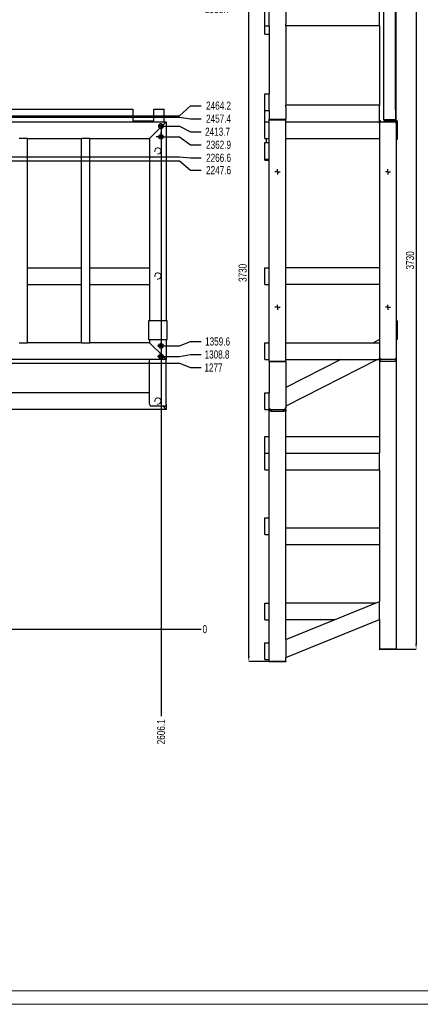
# Model space of a CAD drawing. Header units: millimetres. Extents: x 0 to 841, y 0 to 594.
# Tile 224 of 231: x 273 to 421, y 0 to 363. Entities that reach past the tile are written whole.
import ezdxf

# ---------------------------------------------------------------- set-up
doc = ezdxf.new("R2010")
doc.units = ezdxf.units.MM
doc.header["$PDSIZE"] = -1
doc.linetypes.add('CENTERX2', pattern=[20.32, 12.7, -2.54, 2.54, -2.54])
for name, color, linetype in [('COTES', 1, 'Continuous'), ('TRAIT-FINS', 9, 'Continuous'), ('TRAIT-MIXTES', 3, 'CENTERX2')]:
    doc.layers.add(name, color=color, linetype=linetype)
doc.layers.add('TRAIT-FORT', color=4, linetype='Continuous', lineweight=25)
doc.styles.add('SLDTEXTSTYLE0', font='TXT', dxfattribs={"width": 0.75})
doc.dimstyles.new('SLDDIMSTYLE0', dxfattribs={"dimtxt": 3, "dimasz": 0.333333, "dimexe": 0, "dimexo": 0.0625, "dimgap": 0.75, "dimtad": 0, "dimtih": 1, "dimtoh": 1, "dimdec": 1, "dimlfac": 13, "dimrnd": 1e-09, "dimdsep": 46, "dimtxsty": 'SLDTEXTSTYLE0', "dimblk1": 'ORIGIN', "dimblk2": 'ORIGIN', "dimsah": 1, "dimcen": 0.09, "dimadec": 0, "dimazin": 2, "dimtfac": 1, "dimtdec": 1, "dimtofl": 0, "dimtmove": 0, "dimatfit": 3, "dimldrblk": 'ORIGIN', "dimfxl": 1, "dimfrac": 2, "dimtolj": 1, "dimtzin": 12, "dimarcsym": 0})
doc.dimstyles.new('SLDDIMSTYLE1', dxfattribs={"dimtxt": 3, "dimasz": 2, "dimexe": 0, "dimexo": 0.0625, "dimgap": 0.75, "dimtad": 0, "dimtih": 1, "dimtoh": 1, "dimdec": 1, "dimlfac": 13, "dimrnd": 1e-09, "dimzin": 12, "dimdsep": 46, "dimtxsty": 'SLDTEXTSTYLE0', "dimsah": 1, "dimcen": 0.09, "dimadec": 0, "dimazin": 3, "dimtfac": 1, "dimtdec": 1, "dimtofl": 0, "dimtmove": 0, "dimatfit": 3, "dimfxl": 1, "dimfrac": 2, "dimtolj": 1, "dimtzin": 12, "dimarcsym": 0})
doc.dimstyles.new('SLDDIMSTYLE6', dxfattribs={"dimtxt": 3, "dimasz": 2, "dimexe": 0, "dimexo": 0.0625, "dimgap": 0.75, "dimtad": 1, "dimdec": 0, "dimlfac": 13, "dimrnd": 1e-09, "dimzin": 12, "dimdsep": 46, "dimtxsty": 'SLDTEXTSTYLE0', "dimsah": 1, "dimcen": 0.09, "dimadec": 0, "dimazin": 3, "dimtfac": 1, "dimtdec": 0, "dimtofl": 0, "dimtmove": 0, "dimatfit": 3, "dimfxl": 1, "dimfrac": 2, "dimtolj": 1, "dimtzin": 12, "dimarcsym": 0})

# ---------------------------------------------------------------- blocks, each defined once
blk = doc.blocks.new('_D_14')
at = {"layer": 'COTES', "color": 0, "lineweight": -2, "transparency": 16777216}
blk.add_line((325.59, 324.05), (325.59, 106.4), dxfattribs=at)
at = {"layer": 'Defpoints', "color": 0, "transparency": 16777216}
for p in [(325.59, 324.12), (125.12, 138.45), (325.59, 106.4)]:
    blk.add_point(p, dxfattribs=at)
at = {"layer": 'COTES', "color": 0, "transparency": 16777216, "insert": (325.59, 100.59), "char_height": 3, "attachment_point": 5, "rotation": 90, "style": 'SLDTEXTSTYLE0'}
blk.add_mtext('\\A1;2606.1', dxfattribs=at)
blk = doc.blocks.new('_D_49')
at = {"layer": 'COTES', "color": 0, "lineweight": -2, "transparency": 16777216}
blk.add_line((125.18, 138.45), (340.44, 138.45), dxfattribs=at)
at = {"layer": 'Defpoints', "color": 0, "transparency": 16777216}
for p in [(125.12, 138.45), (125.12, 138.45), (340.44, 138.45)]:
    blk.add_point(p, dxfattribs=at)
at = {"layer": 'COTES', "color": 0, "transparency": 16777216, "insert": (341.75, 138.45), "char_height": 3, "attachment_point": 5, "style": 'SLDTEXTSTYLE0'}
blk.add_mtext('\\A1;0', dxfattribs=at)
blk = doc.blocks.new('_Origin')
at = {"color": 0, "linetype": 'ByBlock', "lineweight": -2}
blk.add_line((0, 0), (-1, 0), dxfattribs=at)
blk.add_circle((0, 0), 0.5, dxfattribs=at)
blk = doc.blocks.new('_D_50')
at = {"layer": 'COTES', "color": 0, "lineweight": -2, "transparency": 16777216}
for p, q in [((238.99, 236.68), (332.44, 236.68)), ((332.44, 236.68), (336.44, 235.04)), ((336.44, 235.04), (340.44, 235.04))]:
    blk.add_line(p, q, dxfattribs=at)
at = {"layer": 'Defpoints', "color": 0, "transparency": 16777216}
for p in [(238.92, 236.68), (340.44, 235.04), (125.12, 138.45)]:
    blk.add_point(p, dxfattribs=at)
at = {"layer": 'COTES', "color": 0, "transparency": 16777216, "insert": (344.94, 235.04), "char_height": 3, "attachment_point": 5, "style": 'SLDTEXTSTYLE0'}
blk.add_mtext('\\A1;1277', dxfattribs=at)
blk = doc.blocks.new('_D_51')
at = {"layer": 'COTES', "color": 0, "lineweight": -2, "transparency": 16777216}
for p, q in [((325.65, 239.12), (332.44, 239.12)), ((332.44, 239.12), (336.44, 239.85)), ((336.44, 239.85), (340.44, 239.85))]:
    blk.add_line(p, q, dxfattribs=at)
at = {"layer": 'Defpoints', "color": 0, "transparency": 16777216}
for p in [(325.59, 239.12), (340.44, 239.85), (125.12, 138.45)]:
    blk.add_point(p, dxfattribs=at)
at = {"layer": 'COTES', "color": 0, "transparency": 16777216, "insert": (346.25, 239.85), "char_height": 3, "attachment_point": 5, "style": 'SLDTEXTSTYLE0'}
blk.add_mtext('\\A1;1308.8', dxfattribs=at)
blk = doc.blocks.new('_D_52')
at = {"layer": 'COTES', "color": 0, "lineweight": -2, "transparency": 16777216}
for p, q in [((332.44, 243.03), (336.44, 244.66)), ((336.44, 244.66), (340.44, 244.66)), ((325.65, 243.03), (332.44, 243.03))]:
    blk.add_line(p, q, dxfattribs=at)
at = {"layer": 'Defpoints', "color": 0, "transparency": 16777216}
for p in [(340.44, 244.66), (325.59, 243.03), (125.12, 138.45)]:
    blk.add_point(p, dxfattribs=at)
at = {"layer": 'COTES', "color": 0, "transparency": 16777216, "insert": (346.44, 244.66), "char_height": 3, "attachment_point": 5, "style": 'SLDTEXTSTYLE0'}
blk.add_mtext('\\A1;1359.6', dxfattribs=at)
blk = doc.blocks.new('_D_53')
at = {"layer": 'COTES', "color": 0, "lineweight": -2, "transparency": 16777216}
for p, q in [((235.08, 311.34), (332.44, 311.34)), ((332.44, 311.34), (336.44, 307.88)), ((336.44, 307.88), (340.44, 307.88))]:
    blk.add_line(p, q, dxfattribs=at)
at = {"layer": 'Defpoints', "color": 0, "transparency": 16777216}
for p in [(235.02, 311.34), (340.44, 307.88), (125.12, 138.45)]:
    blk.add_point(p, dxfattribs=at)
at = {"layer": 'COTES', "color": 0, "transparency": 16777216, "insert": (346.81, 307.88), "char_height": 3, "attachment_point": 5, "style": 'SLDTEXTSTYLE0'}
blk.add_mtext('\\A1;2247.6', dxfattribs=at)
blk = doc.blocks.new('_D_54')
at = {"layer": 'COTES', "color": 0, "lineweight": -2, "transparency": 16777216}
for p, q in [((237.53, 312.8), (332.44, 312.8)), ((332.44, 312.8), (336.44, 312.46)), ((336.44, 312.46), (340.44, 312.46))]:
    blk.add_line(p, q, dxfattribs=at)
at = {"layer": 'Defpoints', "color": 0, "transparency": 16777216}
for p in [(237.46, 312.8), (340.44, 312.46), (125.12, 138.45)]:
    blk.add_point(p, dxfattribs=at)
at = {"layer": 'COTES', "color": 0, "transparency": 16777216, "insert": (346.81, 312.46), "char_height": 3, "attachment_point": 5, "style": 'SLDTEXTSTYLE0'}
blk.add_mtext('\\A1;2266.6', dxfattribs=at)
blk = doc.blocks.new('_D_55')
at = {"layer": 'COTES', "color": 0, "lineweight": -2, "transparency": 16777216}
for p, q in [((325.65, 320.21), (332.44, 320.21)), ((332.44, 320.21), (336.44, 317.27)), ((336.44, 317.27), (340.44, 317.27))]:
    blk.add_line(p, q, dxfattribs=at)
at = {"layer": 'Defpoints', "color": 0, "transparency": 16777216}
for p in [(325.59, 320.21), (340.44, 317.27), (125.12, 138.45)]:
    blk.add_point(p, dxfattribs=at)
at = {"layer": 'COTES', "color": 0, "transparency": 16777216, "insert": (346.81, 317.27), "char_height": 3, "attachment_point": 5, "style": 'SLDTEXTSTYLE0'}
blk.add_mtext('\\A1;2362.9', dxfattribs=at)
blk = doc.blocks.new('_D_56')
at = {"layer": 'COTES', "color": 0, "lineweight": -2, "transparency": 16777216}
for p, q in [((325.65, 324.12), (332.44, 324.12)), ((332.44, 324.12), (336.44, 322.08)), ((336.44, 322.08), (340.44, 322.08))]:
    blk.add_line(p, q, dxfattribs=at)
at = {"layer": 'Defpoints', "color": 0, "transparency": 16777216}
for p in [(325.59, 324.12), (340.44, 322.08), (125.12, 138.45)]:
    blk.add_point(p, dxfattribs=at)
at = {"layer": 'COTES', "color": 0, "transparency": 16777216, "insert": (346.44, 322.08), "char_height": 3, "attachment_point": 5, "style": 'SLDTEXTSTYLE0'}
blk.add_mtext('\\A1;2413.7', dxfattribs=at)
blk = doc.blocks.new('_D_57')
at = {"layer": 'COTES', "color": 0, "lineweight": -2, "transparency": 16777216}
for p, q in [((147.31, 327.48), (332.44, 327.48)), ((332.44, 327.48), (336.44, 326.89)), ((336.44, 326.89), (340.44, 326.89))]:
    blk.add_line(p, q, dxfattribs=at)
at = {"layer": 'Defpoints', "color": 0, "transparency": 16777216}
for p in [(147.24, 327.48), (340.44, 326.89), (125.12, 138.45)]:
    blk.add_point(p, dxfattribs=at)
at = {"layer": 'COTES', "color": 0, "transparency": 16777216, "insert": (346.81, 326.89), "char_height": 3, "attachment_point": 5, "style": 'SLDTEXTSTYLE0'}
blk.add_mtext('\\A1;2457.4', dxfattribs=at)
blk = doc.blocks.new('_D_58')
at = {"layer": 'COTES', "color": 0, "lineweight": -2, "transparency": 16777216}
for p, q in [((332.44, 328), (336.44, 331.7)), ((336.44, 331.7), (340.44, 331.7)), ((245.56, 328), (332.44, 328))]:
    blk.add_line(p, q, dxfattribs=at)
at = {"layer": 'Defpoints', "color": 0, "transparency": 16777216}
for p in [(340.44, 331.7), (245.49, 328), (125.12, 138.45)]:
    blk.add_point(p, dxfattribs=at)
at = {"layer": 'COTES', "color": 0, "transparency": 16777216, "insert": (346.81, 331.7), "char_height": 3, "attachment_point": 5, "style": 'SLDTEXTSTYLE0'}
blk.add_mtext('\\A1;2464.2', dxfattribs=at)
blk = doc.blocks.new('_D_59')
at = {"layer": 'COTES', "color": 0, "lineweight": -2, "transparency": 16777216}
for p, q in [((242.25, 367.81), (332.44, 367.81)), ((332.44, 367.81), (336.44, 367.36)), ((336.44, 367.36), (340.44, 367.36))]:
    blk.add_line(p, q, dxfattribs=at)
at = {"layer": 'Defpoints', "color": 0, "transparency": 16777216}
for p in [(242.19, 367.81), (340.44, 367.36), (125.12, 138.45)]:
    blk.add_point(p, dxfattribs=at)
at = {"layer": 'COTES', "color": 0, "transparency": 16777216, "insert": (346.44, 367.36), "char_height": 3, "attachment_point": 5, "style": 'SLDTEXTSTYLE0'}
blk.add_mtext('\\A1;2981.7', dxfattribs=at)
blk = doc.blocks.new('_D_60')
at = {"layer": 'COTES', "color": 0, "lineweight": -2, "transparency": 16777216}
for p, q in [((242.25, 371.72), (332.44, 371.72)), ((332.44, 371.72), (336.44, 372.17)), ((336.44, 372.17), (340.44, 372.17))]:
    blk.add_line(p, q, dxfattribs=at)
at = {"layer": 'Defpoints', "color": 0, "transparency": 16777216}
for p in [(242.19, 371.72), (340.44, 372.17), (125.12, 138.45)]:
    blk.add_point(p, dxfattribs=at)
at = {"layer": 'COTES', "color": 0, "transparency": 16777216, "insert": (346.63, 372.17), "char_height": 3, "attachment_point": 5, "style": 'SLDTEXTSTYLE0'}
blk.add_mtext('\\A1;3032.5', dxfattribs=at)
blk = doc.blocks.new('_D_61')
at = {"layer": 'COTES', "color": 0, "lineweight": -2, "transparency": 16777216}
blk.add_line((241.93, 406.42), (340.44, 406.42), dxfattribs=at)
at = {"layer": 'Defpoints', "color": 0, "transparency": 16777216}
for p in [(241.87, 406.42), (340.44, 406.42), (125.12, 138.45)]:
    blk.add_point(p, dxfattribs=at)
at = {"layer": 'COTES', "color": 0, "transparency": 16777216, "insert": (346.81, 406.42), "char_height": 3, "attachment_point": 5, "style": 'SLDTEXTSTYLE0'}
blk.add_mtext('\\A1;3483.6', dxfattribs=at)
blk = doc.blocks.new('SW_CENTERMARKSYMBOL_14')
at = {"layer": 'TRAIT-MIXTES', "color": 0}
for p, q in [((-0.92, 0), (-1.77, 0)), ((0, 0), (-0.92, 0)), ((0, 0.92), (0, 1.77)), ((0, 0), (0, 0.92)), ((0, 0), (0, -0.92)), ((0, 0), (0.92, 0)), ((0.92, 0), (1.77, 0)), ((0, -0.92), (0, -1.77))]:
    blk.add_line(p, q, dxfattribs=at)
blk = doc.blocks.new('SW_CENTERMARKSYMBOL_25')
at = {"layer": 'TRAIT-MIXTES', "color": 0}
for p, q in [((-0.92, 0), (-1.25, 0)), ((0, 0), (-0.92, 0)), ((0, 0.92), (0, 1.25)), ((0, 0), (0, 0.92)), ((0, 0), (0, -0.92)), ((0, 0), (0.92, 0)), ((0.92, 0), (1.25, 0)), ((0, -0.92), (0, -1.25))]:
    blk.add_line(p, q, dxfattribs=at)
blk = doc.blocks.new('SW_CENTERMARKSYMBOL_26')
at = {"layer": 'TRAIT-MIXTES', "color": 0}
for p, q in [((-0.92, 0), (-1.25, 0)), ((0, 0), (-0.92, 0)), ((0, 0.92), (0, 1.25)), ((0, 0), (0, 0.92)), ((0, 0), (0, -0.92)), ((0, 0), (0.92, 0)), ((0.92, 0), (1.25, 0)), ((0, -0.92), (0, -1.25))]:
    blk.add_line(p, q, dxfattribs=at)
blk = doc.blocks.new('_D_72')
at = {"layer": 'COTES', "color": 0, "lineweight": -2, "transparency": 16777216}
for p, q in [((412.46, 418.06), (419.72, 418.06)), ((419.72, 416.06), (419.72, 133.14)), ((412.46, 131.14), (419.72, 131.14))]:
    blk.add_line(p, q, dxfattribs=at)
at = {"layer": 'COTES', "color": 0, "transparency": 16777216}
for points in [[(419.39, 416.06), (420.05, 416.06), (419.72, 418.06)], [(419.39, 133.14), (420.05, 133.14), (419.72, 131.14)]]:
    blk.add_solid(points, dxfattribs=at)
at = {"layer": 'Defpoints', "color": 0, "transparency": 16777216}
for p in [(412.4, 418.06), (412.4, 131.14), (419.72, 131.14)]:
    blk.add_point(p, dxfattribs=at)
at = {"layer": 'COTES', "color": 0, "transparency": 16777216, "insert": (415.97, 274.6), "char_height": 3, "attachment_point": 2, "rotation": 90, "style": 'SLDTEXTSTYLE0'}
blk.add_mtext('\\A1;3730', dxfattribs=at)
blk = doc.blocks.new('_D_73')
at = {"layer": 'COTES', "color": 0, "lineweight": -2, "transparency": 16777216}
for p, q in [((366.03, 413.45), (357.95, 413.45)), ((357.95, 128.53), (357.95, 411.45)), ((365.41, 126.53), (357.95, 126.53))]:
    blk.add_line(p, q, dxfattribs=at)
at = {"layer": 'COTES', "color": 0, "transparency": 16777216}
for points in [[(357.62, 411.45), (358.29, 411.45), (357.95, 413.45)], [(357.62, 128.53), (358.29, 128.53), (357.95, 126.53)]]:
    blk.add_solid(points, dxfattribs=at)
at = {"layer": 'Defpoints', "color": 0, "transparency": 16777216}
for p in [(357.95, 413.45), (366.09, 413.45), (365.47, 126.53)]:
    blk.add_point(p, dxfattribs=at)
at = {"layer": 'COTES', "color": 0, "transparency": 16777216, "insert": (354.2, 269.99), "char_height": 3, "attachment_point": 2, "rotation": 90, "style": 'SLDTEXTSTYLE0'}
blk.add_mtext('\\A1;3730', dxfattribs=at)
blk = doc.blocks.new('SW_CENTERMARKSYMBOL_39')
at = {"layer": 'TRAIT-MIXTES', "color": 0}
for p, q in [((-0.31, 0), (-0.96, 0)), ((0, 0), (-0.15, 0)), ((0, 0), (-0.15, 0)), ((0, 0.31), (0, 0.96)), ((0, 0), (0, 0.15)), ((0, 0), (0, 0.15)), ((0, 0), (0, -0.15)), ((0, 0), (0.15, 0)), ((0, 0), (0, -0.15)), ((0, 0), (0.15, 0)), ((0.31, 0), (0.96, 0)), ((0, -0.31), (0, -0.96))]:
    blk.add_line(p, q, dxfattribs=at)
blk = doc.blocks.new('SW_CENTERMARKSYMBOL_40')
at = {"layer": 'TRAIT-MIXTES', "color": 0}
for p, q in [((-0.31, 0), (-0.96, 0)), ((0, 0), (-0.15, 0)), ((0, 0), (-0.15, 0)), ((0, 0.31), (0, 0.96)), ((0, 0), (0, 0.15)), ((0, 0), (0, 0.15)), ((0, 0), (0, -0.15)), ((0, 0), (0.15, 0)), ((0, 0), (0, -0.15)), ((0, 0), (0.15, 0)), ((0.31, 0), (0.96, 0)), ((0, -0.31), (0, -0.96))]:
    blk.add_line(p, q, dxfattribs=at)
blk = doc.blocks.new('SW_CENTERMARKSYMBOL_41')
at = {"layer": 'TRAIT-MIXTES', "color": 0}
for p, q in [((-0.31, 0), (-0.96, 0)), ((0, 0), (-0.15, 0)), ((0, 0), (-0.15, 0)), ((0, 0.31), (0, 0.96)), ((0, 0), (0, 0.15)), ((0, 0), (0, 0.15)), ((0, 0), (0, -0.15)), ((0, 0), (0.15, 0)), ((0, 0), (0, -0.15)), ((0, 0), (0.15, 0)), ((0.31, 0), (0.96, 0)), ((0, -0.31), (0, -0.96))]:
    blk.add_line(p, q, dxfattribs=at)
blk = doc.blocks.new('SW_CENTERMARKSYMBOL_42')
at = {"layer": 'TRAIT-MIXTES', "color": 0}
for p, q in [((-0.31, 0), (-0.96, 0)), ((0, 0), (-0.15, 0)), ((0, 0), (-0.15, 0)), ((0, 0.31), (0, 0.96)), ((0, 0), (0, 0.15)), ((0, 0), (0, 0.15)), ((0, 0), (0, -0.15)), ((0, 0), (0.15, 0)), ((0, 0), (0, -0.15)), ((0, 0), (0.15, 0)), ((0.31, 0), (0.96, 0)), ((0, -0.31), (0, -0.96))]:
    blk.add_line(p, q, dxfattribs=at)
blk = doc.blocks.new('SW_CENTERMARKSYMBOL_43')
at = {"layer": 'TRAIT-MIXTES', "color": 0}
for p, q in [((-0.31, 0), (-0.96, 0)), ((0, 0), (-0.15, 0)), ((0, 0), (-0.15, 0)), ((0, 0.31), (0, 0.96)), ((0, 0), (0, 0.15)), ((0, 0), (0, 0.15)), ((0, 0), (0, -0.15)), ((0, 0), (0.15, 0)), ((0, 0), (0, -0.15)), ((0, 0), (0.15, 0)), ((0.31, 0), (0.96, 0)), ((0, -0.31), (0, -0.96))]:
    blk.add_line(p, q, dxfattribs=at)
blk = doc.blocks.new('SW_CENTERMARKSYMBOL_44')
at = {"layer": 'TRAIT-MIXTES', "color": 0}
for p, q in [((-0.31, 0), (-0.96, 0)), ((0, 0), (-0.15, 0)), ((0, 0), (-0.15, 0)), ((0, 0.31), (0, 0.96)), ((0, 0), (0, 0.15)), ((0, 0), (0, 0.15)), ((0, 0), (0, -0.15)), ((0, 0), (0.15, 0)), ((0, 0), (0, -0.15)), ((0, 0), (0.15, 0)), ((0.31, 0), (0.96, 0)), ((0, -0.31), (0, -0.96))]:
    blk.add_line(p, q, dxfattribs=at)
blk = doc.blocks.new('SW_CENTERMARKSYMBOL_45')
at = {"layer": 'TRAIT-MIXTES', "color": 0}
for p, q in [((-0.31, 0), (-0.96, 0)), ((0, 0), (-0.15, 0)), ((0, 0), (-0.15, 0)), ((0, 0.31), (0, 0.96)), ((0, 0), (0, 0.15)), ((0, 0), (0, 0.15)), ((0, 0), (0, -0.15)), ((0, 0), (0.15, 0)), ((0, 0), (0, -0.15)), ((0, 0), (0.15, 0)), ((0.31, 0), (0.96, 0)), ((0, -0.31), (0, -0.96))]:
    blk.add_line(p, q, dxfattribs=at)
blk = doc.blocks.new('SW_CENTERMARKSYMBOL_46')
at = {"layer": 'TRAIT-MIXTES', "color": 0}
for p, q in [((-0.31, 0), (-0.96, 0)), ((0, 0), (-0.15, 0)), ((0, 0), (-0.15, 0)), ((0, 0.31), (0, 0.96)), ((0, 0), (0, 0.15)), ((0, 0), (0, 0.15)), ((0, 0), (0, -0.15)), ((0, 0), (0.15, 0)), ((0, 0), (0, -0.15)), ((0, 0), (0.15, 0)), ((0.31, 0), (0.96, 0)), ((0, -0.31), (0, -0.96))]:
    blk.add_line(p, q, dxfattribs=at)

msp = doc.modelspace()

# ---------------------------------------------------------------- linework, layer by layer
at = {"lineweight": 18}
for p, q in [((836, 5), (5, 5)), ((841, 0), (0, 0))]:
    msp.add_line(p, q, dxfattribs=at)
at = {"layer": 'TRAIT-FINS', "lineweight": 18}
for centre, radius in [((325.5854, 324.1156), 0.3846), ((325.5854, 320.2079), 0.3846), ((324.4242, 314.987), 1.1538), ((324.4242, 268.8331), 1.1538), ((325.5854, 243.031), 0.3846), ((325.5854, 239.1233), 0.3846), ((324.4242, 222.6793), 1.1538)]:
    msp.add_arc(centre, radius, 255, 195, dxfattribs=at)
at = {"layer": 'TRAIT-FORT', "lineweight": 25}
for p, q in [((407.7798, 326.5254), (407.7798, 415.7562)), ((412.0875, 330.1793), (412.0875, 415.7562)), ((412.3952, 330.3716), (412.3952, 415.7562)), ((363.9337, 361.1408), (363.9337, 367.2946)), ((365.4721, 361.1408), (365.4721, 367.2946)), ((371.626, 366.6793), (371.626, 361.7562)), ((406.2414, 361.7562), (406.2414, 366.6793)), ((363.9337, 361.1408), (365.4721, 361.1408)), ((363.9337, 358.0639), (363.9337, 361.1408)), ((365.4721, 361.1408), (365.4721, 336.1408)), ((371.626, 361.1408), (371.626, 361.7562)), ((371.626, 361.1408), (371.626, 331.91)), ((406.2414, 361.1408), (371.626, 361.1408)), ((406.2414, 361.1408), (406.2414, 361.7562)), ((406.2414, 361.1408), (406.2414, 331.91)), ((363.9337, 358.0639), (365.4721, 358.0639)), ((363.9337, 329.987), (363.9337, 336.1408)), ((363.9337, 336.1408), (365.4721, 336.1408)), ((365.4721, 329.987), (365.4721, 336.1408)), ((406.2414, 331.91), (371.626, 331.91)), ((371.626, 331.2946), (371.626, 331.91)), ((371.626, 331.2946), (371.626, 326.6793)), ((406.2414, 331.2946), (406.2414, 331.91)), ((406.2414, 326.3716), (406.2414, 331.2946)), ((240.578, 330.3716), (315.1934, 330.3716)), ((315.1934, 330.3716), (315.1934, 326.0639)), ((322.8857, 330.3716), (326.7319, 330.3716)), ((322.8857, 326.0639), (322.8857, 330.3716)), ((326.7319, 325.7562), (326.7319, 330.3716)), ((363.9337, 325.7562), (363.9337, 329.987)), ((363.9337, 329.987), (365.4721, 329.987)), ((365.4721, 329.987), (365.4721, 326.6793)), ((412.0875, 330.1793), (412.0875, 326.4485)), ((412.3952, 330.3716), (412.2798, 330.3716)), ((412.3952, 325.7562), (412.3952, 330.3716)), ((240.578, 325.7562), (326.7319, 325.7562)), ((315.1934, 326.0639), (322.8857, 326.0639)), ((326.3053, 324.5603), (326.8857, 325.1408)), ((326.7319, 325.7562), (327.5011, 325.7562)), ((326.8857, 325.1408), (327.5011, 325.7562)), ((327.5011, 325.7562), (326.8857, 325.1408)), ((327.5011, 325.7562), (327.5011, 252.2946)), ((363.9337, 325.7562), (365.4721, 325.7562)), ((363.9337, 319.6023), (363.9337, 325.7562)), ((365.4721, 326.5254), (365.4721, 326.6793)), ((365.4721, 326.6793), (366.0875, 326.6793)), ((365.4721, 326.5254), (366.0875, 326.5254)), ((365.4721, 325.7562), (365.4721, 326.5254)), ((365.4721, 319.6023), (365.4721, 325.7562)), ((366.0875, 326.6793), (371.0106, 326.6793)), ((366.0875, 326.5254), (371.0106, 326.5254)), ((371.0106, 326.6793), (371.626, 326.6793)), ((371.0106, 326.5254), (371.626, 326.5254)), ((371.626, 326.5254), (371.626, 326.6793)), ((371.626, 237.2946), (371.626, 326.5254)), ((371.626, 325.7562), (406.2414, 325.7562)), ((406.2414, 325.7562), (406.2414, 326.3716)), ((406.2414, 325.1408), (406.2414, 325.7562)), ((406.2414, 325.1408), (406.2414, 238.6793)), ((406.8568, 325.7562), (411.7798, 325.7562)), ((407.9721, 326.5254), (407.7798, 326.5254)), ((407.7798, 325.8716), (407.7798, 325.7562)), ((411.7029, 326.5254), (407.9721, 326.5254)), ((411.7029, 326.0639), (407.9721, 326.0639)), ((412.0875, 326.5254), (411.7029, 326.5254)), ((411.7798, 325.7562), (412.3952, 325.7562)), ((412.7798, 326.1408), (412.3952, 326.1408)), ((412.3952, 325.7562), (412.3952, 325.1408)), ((412.3952, 325.1408), (412.3952, 238.6793)), ((412.7798, 326.1408), (412.7798, 319.2177)), ((321.3473, 319.6023), (321.9626, 320.2177)), ((321.9626, 320.2177), (321.3473, 319.6023)), ((321.9626, 320.2177), (325.1407, 323.3958)), ((273.6549, 319.6023), (273.1934, 319.6023)), ((275.8088, 319.6023), (273.6549, 319.6023)), ((276.2703, 319.6023), (275.8088, 319.6023)), ((276.2703, 319.6023), (296.2703, 319.6023)), ((276.2703, 244.2177), (276.2703, 319.6023)), ((296.2703, 244.2177), (296.2703, 319.6023)), ((296.7319, 319.6023), (296.2703, 319.6023)), ((298.8857, 319.6023), (296.7319, 319.6023)), ((299.3473, 319.6023), (298.8857, 319.6023)), ((299.3473, 244.2177), (299.3473, 319.6023)), ((299.3473, 319.6023), (321.3473, 319.6023)), ((321.3473, 319.6023), (321.3473, 252.2946)), ((363.9337, 319.6023), (365.4721, 319.6023)), ((363.9337, 318.0639), (365.4721, 318.0639)), ((363.9337, 311.91), (363.9337, 318.0639)), ((364.5491, 318.0639), (364.5491, 319.6023)), ((365.4721, 244.2177), (365.4721, 319.6023)), ((371.626, 319.6023), (406.2414, 319.6023)), ((412.7798, 319.2177), (412.3952, 319.2177)), ((363.9337, 311.6023), (363.9337, 311.91)), ((363.9337, 311.91), (365.4721, 311.91)), ((363.9337, 311.6023), (365.4721, 311.6023)), ((276.2703, 271.91), (296.2703, 271.91)), ((299.3473, 271.91), (321.3473, 271.91)), ((363.9337, 265.7562), (363.9337, 271.91)), ((363.9337, 271.91), (365.4721, 271.91)), ((406.2414, 271.91), (371.626, 271.91)), ((276.2703, 265.7562), (296.2703, 265.7562)), ((299.3473, 265.7562), (321.3473, 265.7562)), ((363.9337, 265.7562), (365.4721, 265.7562)), ((406.2414, 265.7562), (371.626, 265.7562)), ((320.9626, 252.2946), (320.9626, 245.3716)), ((327.8857, 252.2946), (320.9626, 252.2946)), ((327.8857, 245.3716), (327.8857, 252.2946)), ((412.7798, 252.2946), (412.3952, 252.2946)), ((412.7798, 252.2946), (412.7798, 245.3716)), ((273.1934, 244.2177), (273.6549, 244.2177)), ((273.6549, 244.2177), (275.8088, 244.2177)), ((275.8088, 244.2177), (276.2703, 244.2177)), ((296.2703, 244.2177), (276.2703, 244.2177)), ((296.2703, 244.2177), (296.7319, 244.2177)), ((296.7319, 244.2177), (298.8857, 244.2177)), ((298.8857, 244.2177), (299.3473, 244.2177)), ((321.3473, 244.2177), (299.3473, 244.2177)), ((320.9626, 245.3716), (327.8857, 245.3716)), ((321.3473, 245.3716), (321.3473, 244.2177)), ((321.9626, 243.6023), (321.3473, 244.2177)), ((321.3473, 244.2177), (321.9626, 243.6023)), ((325.5956, 239.9694), (321.9626, 243.6023)), ((327.5011, 245.3716), (327.5011, 238.0639)), ((363.9337, 244.2177), (365.4721, 244.2177)), ((363.9337, 238.0639), (363.9337, 244.2177)), ((365.4721, 238.0639), (365.4721, 244.2177)), ((371.626, 244.2177), (406.2414, 244.2177)), ((406.2414, 245.3378), (404.0432, 244.2177)), ((412.7798, 245.3716), (412.3952, 245.3716)), ((327.5011, 238.0639), (268.9626, 238.0639)), ((321.3473, 221.4842), (321.3473, 238.0639)), ((326.3057, 238.6793), (326.2758, 238.6435)), ((326.8857, 238.6793), (326.4315, 239.1335)), ((327.5011, 238.0639), (326.8857, 238.6793)), ((326.8857, 238.6793), (327.5011, 238.0639)), ((327.5011, 221.4842), (327.5011, 238.0639)), ((363.9337, 238.0639), (365.4721, 238.0639)), ((365.4721, 237.2946), (365.4721, 238.0639)), ((365.4721, 237.2946), (365.4721, 237.1408)), ((366.0875, 237.2946), (365.4721, 237.2946)), ((366.0875, 237.1408), (365.4721, 237.1408)), ((365.4721, 237.1408), (365.4721, 225.7562)), ((371.0106, 237.2946), (366.0875, 237.2946)), ((371.0106, 237.1408), (366.0875, 237.1408)), ((371.626, 237.2946), (371.0106, 237.2946)), ((371.626, 237.1408), (371.0106, 237.1408)), ((391.9656, 238.0639), (371.626, 227.7003)), ((405.5206, 238.0639), (371.626, 220.7937)), ((371.626, 238.0639), (406.2414, 238.0639)), ((405.527, 238.0639), (371.626, 220.7936)), ((371.626, 237.2946), (371.626, 237.1408)), ((371.626, 237.1408), (371.626, 220.2177)), ((406.2414, 238.0639), (406.2414, 238.4816)), ((406.2414, 238.2778), (406.3903, 238.2778)), ((406.2414, 238.0639), (406.8568, 238.0639)), ((406.2414, 238.0639), (406.2414, 237.4485)), ((406.2414, 237.4485), (412.3952, 237.4485)), ((406.2414, 237.4485), (406.2414, 203.4485)), ((411.7798, 238.0639), (406.8568, 238.0639)), ((411.7798, 238.0639), (412.3952, 238.0639)), ((412.2463, 238.2778), (412.3952, 238.2778)), ((412.3952, 238.6793), (412.3952, 238.2778)), ((412.3952, 238.0639), (412.3952, 238.2778)), ((412.3952, 238.0639), (412.3952, 237.4485)), ((412.3952, 237.4485), (412.3952, 131.1408)), ((321.3473, 225.7562), (265.8857, 225.7562)), ((363.9337, 225.7562), (365.4721, 225.7562)), ((363.9337, 219.6023), (363.9337, 225.7562)), ((365.4721, 219.6023), (365.4721, 225.7562)), ((327.5011, 219.6023), (265.8857, 219.6023)), ((326.8857, 220.7936), (321.9626, 220.7936)), ((326.3099, 220.7936), (326.8857, 220.2177)), ((326.8857, 220.2177), (327.5011, 219.6023)), ((327.5011, 219.6023), (326.8857, 220.2177)), ((327.5011, 221.4842), (327.5011, 219.6023)), ((363.9337, 219.6023), (365.4721, 219.6023)), ((365.4721, 218.987), (365.4721, 219.6023)), ((365.4721, 219.6023), (366.0875, 219.6023)), ((366.2414, 218.987), (365.4721, 218.987)), ((365.4721, 179.6023), (365.4721, 218.987)), ((366.0875, 219.6023), (371.0106, 219.6023)), ((366.2414, 219.6023), (366.2414, 218.987)), ((366.2414, 218.987), (370.8568, 218.987)), ((370.8568, 218.987), (370.8568, 219.6023)), ((371.626, 218.987), (370.8568, 218.987)), ((371.0106, 219.6023), (371.626, 219.6023)), ((371.626, 219.6023), (371.626, 220.2177)), ((371.626, 219.6023), (371.626, 218.987)), ((371.626, 203.4485), (371.626, 218.987)), ((363.9337, 203.4485), (363.9337, 209.6023)), ((363.9337, 209.6023), (365.4721, 209.6023)), ((371.626, 209.6023), (406.2414, 209.6023)), ((363.9337, 203.4485), (365.4721, 203.4485)), ((363.9337, 197.2946), (363.9337, 203.4485)), ((371.626, 202.8331), (371.626, 203.4485)), ((371.626, 203.4485), (406.2414, 203.4485)), ((371.626, 197.91), (371.626, 202.8331)), ((406.2414, 202.8331), (406.2414, 203.4485)), ((406.2414, 197.91), (406.2414, 202.8331)), ((363.9337, 197.2946), (365.4721, 197.2946)), ((371.626, 197.2946), (371.626, 197.91)), ((371.626, 134.6571), (371.626, 197.2946)), ((371.626, 197.2946), (406.2414, 197.2946)), ((406.2414, 197.2946), (406.2414, 197.91)), ((406.2414, 197.2946), (406.2414, 148.6426)), ((363.9337, 173.4485), (363.9337, 179.6023)), ((363.9337, 179.6023), (365.4721, 179.6023)), ((365.4721, 173.4485), (365.4721, 179.6023)), ((406.2414, 175.7562), (371.626, 175.7562)), ((363.9337, 173.4485), (365.4721, 173.4485)), ((365.4721, 133.4485), (365.4721, 173.4485)), ((406.2414, 169.6023), (371.626, 169.6023)), ((363.9337, 141.91), (363.9337, 148.0639)), ((363.9337, 148.0639), (365.4721, 148.0639)), ((371.626, 134.6571), (406.2414, 148.6426)), ((404.8089, 148.0639), (371.626, 148.0639)), ((406.2414, 147.9789), (406.2414, 148.6426)), ((406.2414, 142.6692), (406.2414, 147.9789)), ((363.9337, 141.91), (365.4721, 141.91)), ((371.626, 128.02), (406.2414, 142.0055)), ((389.5776, 141.91), (371.626, 141.91)), ((406.2414, 141.91), (406.0051, 141.91)), ((406.2414, 142.0055), (406.2414, 142.6692)), ((406.2414, 142.0055), (406.2414, 131.1408)), ((371.626, 134.6571), (371.626, 133.9934)), ((363.9337, 127.2946), (363.9337, 133.4485)), ((363.9337, 133.4485), (365.4721, 133.4485)), ((365.4721, 127.2946), (365.4721, 133.4485)), ((371.626, 133.9934), (371.626, 128.6837)), ((406.2414, 130.987), (406.2414, 131.1408)), ((406.8568, 131.1408), (406.2414, 131.1408)), ((406.8568, 130.987), (406.2414, 130.987)), ((411.7798, 131.1408), (406.8568, 131.1408)), ((411.7798, 130.987), (406.8568, 130.987)), ((412.3952, 131.1408), (411.7798, 131.1408)), ((412.3952, 130.987), (411.7798, 130.987)), ((412.3952, 130.987), (412.3952, 131.1408)), ((363.9337, 127.2946), (365.4721, 127.2946)), ((365.4721, 126.5254), (365.4721, 127.2946)), ((371.626, 128.6837), (371.626, 128.02)), ((371.626, 126.5254), (371.626, 128.02)), ((365.4721, 126.5254), (365.4721, 126.3716)), ((366.0875, 126.5254), (365.4721, 126.5254)), ((366.0875, 126.3716), (365.4721, 126.3716)), ((371.0106, 126.5254), (366.0875, 126.5254)), ((371.0106, 126.3716), (366.0875, 126.3716)), ((371.626, 126.5254), (371.0106, 126.5254)), ((371.626, 126.3716), (371.0106, 126.3716)), ((371.626, 126.5254), (371.626, 126.3716))]:
    msp.add_line(p, q, dxfattribs=at)
for centre, radius in [((325.5854, 324.1156), 0.8462), ((325.5854, 324.1156), 0.3269), ((325.5854, 320.2079), 0.8462), ((325.5854, 320.2079), 0.3269), ((325.5854, 243.031), 0.8462), ((325.5854, 239.1233), 0.8462), ((325.5854, 243.031), 0.3269), ((325.5854, 239.1233), 0.3269)]:
    msp.add_circle(centre, radius, dxfattribs=at)
for centre, radius, start, end in [((412.2798, 330.1793), 0.1923, 90, 180), ((325.5854, 324.1156), 0.8462, 31.70818, 238.29182), ((325.5854, 324.1156), 0.8462, 238.29182, 31.70818), ((406.8568, 326.3716), 0.6154, 180, 270), ((406.8568, 325.1408), 0.6154, 90, 180), ((407.9721, 325.8716), 0.1923, 90, 180), ((411.7029, 326.4485), 0.3846, 270, 0), ((411.7798, 325.1408), 0.6154, 0, 90), ((325.5854, 239.1233), 0.8462, 89.311277, 211.653388), ((325.5854, 239.1233), 0.8462, 0.688723, 89.311277), ((325.5854, 239.1233), 0.8462, 328.346612, 0.688723), ((406.8568, 238.6793), 0.6154, 180, 270), ((411.7798, 238.6793), 0.6154, 270, 360), ((366.0875, 220.2177), 0.6154, 180, 270), ((371.0106, 220.2177), 0.6154, 270, 0)]:
    msp.add_arc(centre, radius, start, end, dxfattribs=at)
for centre, start_param, end_param in [((321.9626, 221.4842), 1.57079633, 3.14159265), ((326.8857, 221.4842), 3.14159265, 4.71238898)]:
    msp.add_ellipse(centre, major_axis=(0, 0.6906), ratio=0.8910395, start_param=start_param, end_param=end_param, dxfattribs=at)
msp.add_open_spline([(324.9814, 238.5338), (324.9729, 238.5416), (324.9275, 238.5829), (324.8931, 238.6361), (324.8651, 238.6793)], degree=3, knots=[0, 0, 0, 0, 0.18681542, 1, 1, 1, 1], dxfattribs=at)

# ---------------------------------------------------------------- block references
at = {"layer": 'TRAIT-MIXTES'}
for name, p in [('SW_CENTERMARKSYMBOL_14', (325.5854, 320.2079)), ('SW_CENTERMARKSYMBOL_43', (368.5491, 307.2946)), ('SW_CENTERMARKSYMBOL_45', (368.5491, 307.2946)), ('SW_CENTERMARKSYMBOL_40', (409.3183, 307.2946)), ('SW_CENTERMARKSYMBOL_44', (409.3183, 307.2946)), ('SW_CENTERMARKSYMBOL_42', (368.5491, 257.2946)), ('SW_CENTERMARKSYMBOL_46', (368.5491, 257.2946)), ('SW_CENTERMARKSYMBOL_39', (409.3183, 257.2946)), ('SW_CENTERMARKSYMBOL_41', (409.3183, 257.2946)), ('SW_CENTERMARKSYMBOL_26', (325.5854, 243.031)), ('SW_CENTERMARKSYMBOL_25', (325.5854, 239.1233))]:
    msp.add_blockref(name, p, dxfattribs=at)

# ---------------------------------------------------------------- dimensions: what is measured, and where the dimension line sits
at = {"layer": 'COTES'}
for base, p1, p2, picture, middle in [((419.7194, 131.1408), (412.3952, 418.0639), (412.3952, 131.1408), '_D_72', (419.7194, 274.6023)), ((357.9538, 413.4485), (365.4721, 126.5254), (366.0875, 413.4485), '_D_73', (357.9538, 269.987))]:
    dim = msp.add_linear_dim(base=base, p1=p1, p2=p2, angle=90, dimstyle='SLDDIMSTYLE6', dxfattribs=at)
    dim.commit()
    dim.dimension.update_dxf_attribs({"geometry": picture, "text_midpoint": middle, "dimtype": 160})
for feature_location, offset, dtype, origin, dimstyle, picture, middle in [((241.8686, 406.4179), (98.5698, 0), 0, (125.1165, 138.4485), 'SLDDIMSTYLE1', '_D_61', (346.8134, 406.4179)), ((242.1888, 371.7166), (98.2496, 0.4512), 0, (125.1165, 138.4485), 'SLDDIMSTYLE1', '_D_60', (346.6259, 372.1679)), ((242.1888, 367.8089), (98.2496, -0.4512), 0, (125.1165, 138.4485), 'SLDDIMSTYLE1', '_D_59', (346.4384, 367.3577)), ((245.4944, 328.0048), (94.944, 3.6922), 0, (125.1165, 138.4485), 'SLDDIMSTYLE1', '_D_58', (346.8134, 331.6969)), ((147.2436, 327.4816), (193.1948, -0.5947), 0, (125.1165, 138.4485), 'SLDDIMSTYLE1', '_D_57', (346.8134, 326.8868)), ((325.5854, 324.1156), (0, -217.7164), 1, (125.1165, 138.4485), 'SLDDIMSTYLE1', '_D_14', (325.5854, 100.5867)), ((325.5854, 324.1156), (14.853, -2.0389), 0, (125.1165, 138.4485), 'SLDDIMSTYLE1', '_D_56', (346.4384, 322.0767)), ((325.5854, 320.2079), (14.853, -2.9414), 0, (125.1165, 138.4485), 'SLDDIMSTYLE1', '_D_55', (346.8134, 317.2666)), ((237.4626, 312.8039), (102.9758, -0.3474), 0, (125.1165, 138.4485), 'SLDDIMSTYLE1', '_D_54', (346.8134, 312.4564)), ((235.0203, 311.3385), (105.4181, -3.4624), 0, (125.1165, 138.4485), 'SLDDIMSTYLE1', '_D_53', (346.8134, 307.8761)), ((325.5854, 243.031), (14.853, 1.6337), 0, (125.1165, 138.4485), 'SLDDIMSTYLE1', '_D_52', (346.4384, 244.6647)), ((325.5854, 239.1233), (14.853, 0.7312), 0, (125.1165, 138.4485), 'SLDDIMSTYLE1', '_D_51', (346.2509, 239.8546)), ((238.9242, 236.6781), (101.5142, -1.6337), 0, (125.1165, 138.4485), 'SLDDIMSTYLE1', '_D_50', (344.9384, 235.0444)), ((125.1164842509, 138.4484954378), (215.3219268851, 0), 0, (125.1164842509, 138.4484954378), 'SLDDIMSTYLE0', '_D_49', (341.750911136, 138.4484954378))]:
    dim = msp.add_ordinate_dim(feature_location=feature_location, offset=offset, dtype=dtype, origin=origin, dimstyle=dimstyle, dxfattribs=at)
    dim.commit()
    dim.dimension.update_dxf_attribs({"geometry": picture, "text_midpoint": middle})

doc.saveas('drawing.dxf')
